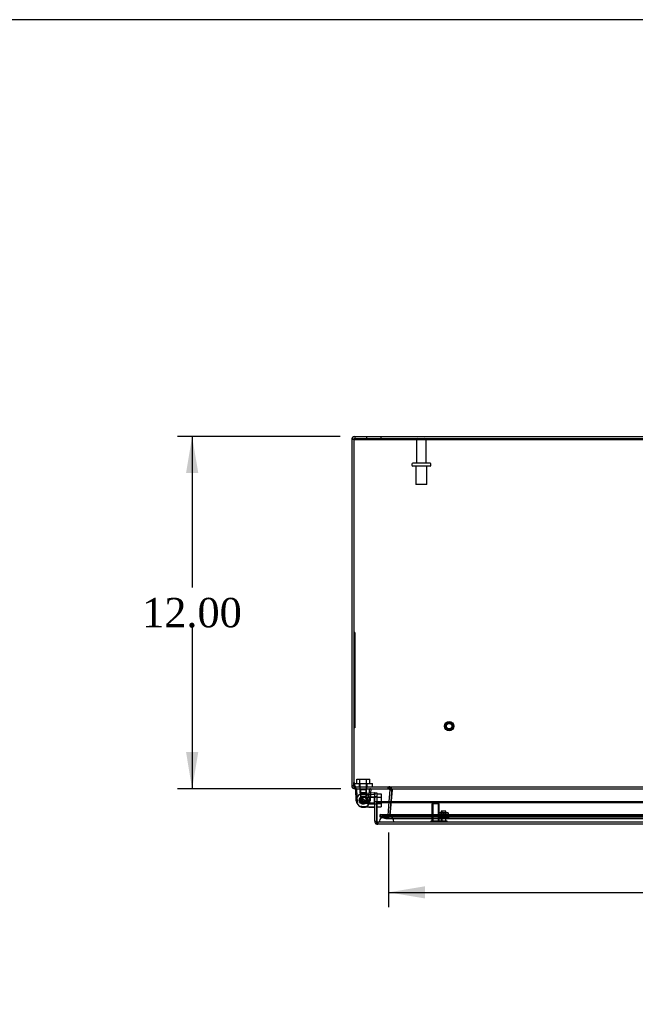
# Model space of a CAD drawing. Header units: inches. Extents: x 1 to 240, y -1 to 159.
# Tile 9 of 18: x 44 to 65, y 126 to 159. Entities that reach past the tile are written whole.
import ezdxf
from ezdxf.enums import TextEntityAlignment as Align
from ezdxf.lldxf.tags import DXFTag

# ---------------------------------------------------------------- set-up
doc = ezdxf.new("R2010")
doc.units = ezdxf.units.IN
doc.header["$MEASUREMENT"] = 0
for name, color, linetype in [('COM70220', 7, 'Continuous'), ('COM70700-5', 7, 'Continuous'), ('COM70702-9', 7, 'Continuous'), ('COM70703-4', 7, 'Continuous'), ('COM70705-9', 7, 'Continuous'), ('Default', 7, 'Continuous'), ('HNG86659-1', 7, 'Continuous'), ('HNG86659-2', 7, 'Continuous'), ('LAB86820', 7, 'Continuous'), ('NTS18118', 7, 'Continuous'), ('SCS86661', 7, 'Continuous'), ('STD26063', 7, 'Continuous'), ('STD26089', 7, 'Continuous'), ('STD26258', 7, 'Continuous'), ('WAM30017', 7, 'Continuous')]:
    doc.layers.add(name, color=color, linetype=linetype)
doc.styles.add('SEACAD_Times_New_Roman', font='times.ttf')
tags = doc.linetypes.add('HIDDEN2', pattern=[0.1875, 0.125, -0.0625]).pattern_tags.tags
tags[6:7] = [DXFTag(74, 4), DXFTag(75, 0), DXFTag(340, '0'), DXFTag(46, 0.0), DXFTag(50, 0.0), DXFTag(44, 0.0), DXFTag(45, 0.0)]
tags[4:5] = [DXFTag(74, 4), DXFTag(75, 0), DXFTag(340, '0'), DXFTag(46, 0.0), DXFTag(50, 0.0), DXFTag(44, 0.0), DXFTag(45, 0.0)]
doc.dimstyles.new('HAMMOND_(STH_-_240x160)', dxfattribs={"dimtxt": 1, "dimasz": 1.25, "dimexe": 0.5, "dimexo": 0.5, "dimgap": 0.25, "dimtad": 0, "dimtih": 1, "dimtoh": 1, "dimzin": 0, "dimdsep": 46, "dimtxsty": 'SEACAD_Times_New_Roman', "dimblk1": '_SE_FILLED', "dimblk2": '_SE_FILLED', "dimsah": 1, "dimcen": 0.5, "dimadec": 0, "dimazin": 0, "dimtfac": 0.8, "dimtofl": 0, "dimtmove": 0, "dimatfit": 3, "dimfxl": 1, "dimtolj": 1, "dimtzin": 0, "dimarcsym": 0})

# ---------------------------------------------------------------- blocks, each defined once
blk = doc.blocks.new('SE3')
at = {"layer": 'COM70220', "color": 7, "linetype": 'HIDDEN2'}
for p, q in [((56.381, 132.122), (56.131, 132.122)), ((83.5, 132.122), (56.381, 132.122)), ((56.131, 131.876), (55.882, 131.874)), ((55.882, 131.874), (55.882, 131.873)), ((56.381, 131.874), (55.882, 131.874)), ((56.381, 131.873), (55.882, 131.873)), ((56.38, 131.874), (56.131, 131.876)), ((56.381, 131.876), (56.131, 131.876)), ((56.38, 131.873), (56.38, 131.874)), ((83.5, 131.876), (56.381, 131.876)), ((83.5, 131.874), (56.381, 131.874)), ((83.5, 131.873), (56.381, 131.873))]:
    blk.add_line(p, q, dxfattribs=at)
blk.add_arc((56.131, 131.872), 0.25, 0, 180, dxfattribs=at)
at = {"layer": 'COM70700-5', "color": 7, "linetype": 'Continuous'}
for p, q in [((55.013, 144.902), (54.941, 144.902)), ((54.941, 144.902), (54.941, 133.118)), ((55.049, 145.01), (84.833, 145.01)), ((55.049, 145.01), (55.049, 144.938)), ((55.049, 144.938), (84.833, 144.938)), ((55.013, 133.118), (55.013, 133.224)), ((54.941, 133.118), (54.945, 133.088)), ((54.941, 133.118), (55.013, 133.118)), ((55.014, 133.108), (54.945, 133.088)), ((55.013, 133.118), (55.014, 133.108)), ((55.049, 133.08), (55.049, 133.01)), ((55.049, 133.01), (55.064, 133.01)), ((56.207, 133.01), (56.227, 133.004)), ((56.243, 132.971), (56.208, 132.573)), ((56.227, 133.004), (56.23, 133.009)), ((56.227, 133.004), (56.229, 133.003)), ((56.229, 133.003), (56.233, 133.009)), ((56.243, 132.977), (56.3, 132.982)), ((56.243, 132.977), (56.243, 132.971)), ((56.243, 132.971), (56.306, 132.965)), ((56.281, 132.573), (56.307, 132.878)), ((56.311, 132.915), (56.312, 132.929))]:
    blk.add_line(p, q, dxfattribs=at)
at = {"layer": 'COM70700-5', "color": 7, "linetype": 'HIDDEN2'}
for p, q in [((55.441, 145.01), (55.441, 144.938)), ((55.941, 144.938), (55.941, 145.01)), ((55.014, 133.108), (54.945, 133.088)), ((55.049, 133.082), (55.049, 133.08)), ((55.064, 133.082), (55.049, 133.082)), ((55.212, 133.082), (55.212, 133.01)), ((55.452, 133.01), (55.452, 133.082)), ((56.186, 133.01), (56.186, 133.082)), ((56.207, 133.01), (56.207, 133.082)), ((56.227, 133.004), (56.266, 133.065)), ((56.229, 133.003), (56.272, 133.061)), ((56.23, 133.009), (56.266, 133.065)), ((56.233, 133.009), (56.272, 133.061)), ((56.243, 132.977), (56.315, 132.983)), ((56.266, 133.065), (56.272, 133.061)), ((56.3, 132.982), (56.315, 132.983)), ((56.306, 132.965), (56.315, 132.965)), ((56.307, 132.878), (56.311, 132.915)), ((56.312, 132.929), (56.315, 132.965)), ((56.315, 132.983), (56.315, 132.965)), ((56.208, 132.573), (56.167, 132.102)), ((56.239, 132.096), (56.281, 132.573)), ((55.917, 132.125), (55.899, 132.055)), ((56.122, 132.07), (55.917, 132.125)), ((55.899, 132.055), (56.103, 132.001)), ((56.122, 132.07), (56.103, 132.001)), ((56.103, 132.001), (56.131, 131.997)), ((56.122, 132.07), (56.131, 132.069)), ((56.131, 132.069), (56.152, 132.075)), ((56.131, 132.069), (56.131, 131.997)), ((56.152, 132.075), (56.166, 132.096)), ((56.152, 132.075), (56.192, 132.016)), ((56.166, 132.096), (56.167, 132.102)), ((56.166, 132.096), (56.236, 132.079)), ((56.167, 132.102), (56.239, 132.096)), ((56.236, 132.079), (56.239, 132.096))]:
    blk.add_line(p, q, dxfattribs=at)
at = {"layer": 'COM70700-5', "color": 7, "linetype": 'Continuous'}
for centre, radius, start, end in [((55.049, 144.902), 0.108, 90, 180), ((55.049, 133.118), 0.108, 196.2388, 270), ((55.049, 133.118), 0.036, 196.2388, 270), ((56.207, 132.974), 0.036, 4.6178, 53.165)]:
    blk.add_arc(centre, radius, start, end, dxfattribs=at)
at = {"layer": 'COM70700-5', "color": 7, "linetype": 'HIDDEN2'}
for centre, radius, start, end in [((55.049, 144.902), 0.036, 90, 180), ((56.207, 132.973), 0.109, 57.3155, 89.9076), ((56.207, 132.974), 0.108, 4.6176, 53.1651), ((56.131, 132.105), 0.108, 269.9999, 304.2101), ((56.131, 132.105), 0.108, 304.2101, 346.2157)]:
    blk.add_arc(centre, radius, start, end, dxfattribs=at)
at = {"layer": 'COM70702-9', "color": 7, "linetype": 'Continuous'}
for p, q in [((55.013, 144.94), (55.013, 144.909)), ((55.013, 144.909), (84.869, 144.909)), ((55.013, 144.909), (55.013, 133.224)), ((55.013, 133.224), (55.051, 133.072)), ((55.064, 133.01), (84.817, 133.01)), ((56.31, 132.913), (56.282, 132.573)), ((56.306, 132.971), (56.306, 132.965))]:
    blk.add_line(p, q, dxfattribs=at)
at = {"layer": 'COM70702-9', "color": 7, "linetype": 'HIDDEN2'}
for p, q in [((55.013, 144.94), (84.869, 144.94)), ((55.013, 133.255), (55.051, 133.103)), ((55.051, 133.103), (55.051, 133.072)), ((55.064, 133.082), (84.817, 133.082)), ((55.064, 133.082), (55.064, 133.01)), ((55.075, 133.082), (55.075, 133.01)), ((56.184, 133.082), (56.184, 133.01)), ((56.31, 132.907), (56.245, 132.125)), ((56.304, 132.974), (56.304, 132.974)), ((56.31, 132.907), (56.31, 132.913)), ((56.312, 132.927), (56.312, 132.933)), ((56.282, 132.573), (56.245, 132.131)), ((55.913, 132.129), (83.969, 132.129)), ((56.125, 132.074), (55.913, 132.129)), ((55.913, 132.059), (55.913, 132.129)), ((56.245, 132.131), (56.219, 132.105)), ((56.245, 132.125), (56.219, 132.099)), ((56.245, 132.125), (56.245, 132.131)), ((55.913, 132.059), (83.969, 132.059)), ((56.125, 132.004), (55.913, 132.059)), ((56.125, 132.074), (56.125, 132.004)), ((56.139, 132.073), (83.742, 132.073)), ((56.139, 132.001), (83.742, 132.001)), ((56.219, 132.105), (56.219, 132.099))]:
    blk.add_line(p, q, dxfattribs=at)
at = {"layer": 'COM70702-9', "color": 7, "linetype": 'Continuous'}
for centre, start_param in [((56.184, 132.933), 2.985222), ((56.184, 132.927), 3.166269)]:
    blk.add_ellipse(centre, major_axis=(-0.128, 0), ratio=0.996195, start_param=start_param, end_param=3.445043, dxfattribs=at)
at = {"layer": 'COM70702-9', "color": 7, "linetype": 'HIDDEN2'}
blk.add_ellipse((56.184, 132.927), major_axis=(-0.128, 0), ratio=0.996195, start_param=2.985222, end_param=3.166269, dxfattribs=at)
for points, knots in [([(55.051, 133.103), (55.052, 133.1), (55.053, 133.097), (55.055, 133.092), (55.056, 133.09), (55.059, 133.086), (55.06, 133.084), (55.062, 133.083), (55.063, 133.082), (55.064, 133.082)], [0, 0, 0, 0, 0.25, 0.25, 0.5, 0.5, 0.75, 0.75, 1, 1, 1, 1]), ([(56.184, 133.082), (56.191, 133.082), (56.198, 133.082), (56.211, 133.082), (56.218, 133.082), (56.23, 133.081), (56.237, 133.08), (56.249, 133.077), (56.254, 133.074), (56.262, 133.069), (56.265, 133.067), (56.267, 133.065)], [0, 0, 0, 0, 0.125, 0.125, 0.25, 0.25, 0.375, 0.375, 0.5, 0.5, 0.5568296, 0.5568296, 0.5568296, 0.5568296]), ([(56.275, 133.056), (56.28, 133.05), (56.284, 133.042), (56.292, 133.024), (56.295, 133.013), (56.301, 132.99), (56.304, 132.977), (56.306, 132.965)], [0.625, 0.625, 0.625, 0.625, 0.75, 0.75, 0.875, 0.875, 1, 1, 1, 1]), ([(56.125, 132.074), (56.133, 132.072), (56.14, 132.072), (56.156, 132.074), (56.164, 132.076), (56.18, 132.082), (56.188, 132.086), (56.203, 132.095), (56.211, 132.1), (56.219, 132.105)], [0, 0, 0, 0, 0.25, 0.25, 0.5, 0.5, 0.75, 0.75, 1, 1, 1, 1]), ([(56.125, 132.004), (56.133, 132), (56.14, 131.999), (56.156, 132.005), (56.164, 132.011), (56.18, 132.029), (56.188, 132.041), (56.203, 132.068), (56.211, 132.084), (56.219, 132.099)], [0, 0, 0, 0, 0.25, 0.25, 0.5, 0.5, 0.75, 0.75, 1, 1, 1, 1])]:
    blk.add_open_spline(points, degree=3, knots=knots, dxfattribs=at)
at = {"layer": 'COM70702-9', "color": 7, "linetype": 'Continuous'}
for points, knots in [([(55.051, 133.072), (55.053, 133.054), (55.055, 133.038), (55.06, 133.016), (55.062, 133.01), (55.064, 133.01)], [0, 0, 0, 0, 0.5, 0.5, 1, 1, 1, 1]), ([(56.184, 133.01), (56.187, 133.01), (56.193, 133.01), (56.202, 133.01), (56.211, 133.01), (56.22, 133.01), (56.228, 133.01), (56.236, 133.009), (56.245, 133.009), (56.252, 133.008), (56.263, 133.006), (56.275, 133.002), (56.286, 132.996), (56.294, 132.989), (56.298, 132.984), (56.303, 132.977), (56.305, 132.973), (56.306, 132.971)], [0, 0, 0, 0, 0.063093, 0.126012, 0.188588, 0.250653, 0.312042, 0.372603, 0.432197, 0.490695, 0.547978, 0.671793, 0.788214, 0.843718, 0.897427, 0.949464, 1, 1, 1, 1])]:
    blk.add_open_spline(points, degree=3, knots=knots, dxfattribs=at)
at = {"layer": 'COM70703-4', "color": 7, "linetype": 'HIDDEN2'}
for p, q in [((55.013, 144.938), (55.049, 144.938)), ((55.015, 133.108), (55.015, 133.088)), ((56.315, 132.971), (56.239, 132.102)), ((56.266, 133.004), (56.266, 133.065)), ((56.272, 133.003), (56.272, 133.061)), ((56.313, 132.977), (56.313, 132.983)), ((56.313, 132.983), (56.314, 132.974)), ((56.314, 132.974), (56.314, 132.974)), ((55.917, 132.125), (83.964, 132.125)), ((55.917, 132.125), (55.917, 132.055)), ((56.122, 132.001), (55.917, 132.055)), ((55.917, 132.055), (83.964, 132.055)), ((56.122, 132.07), (56.122, 132.001)), ((56.185, 132.074), (56.131, 132.069)), ((56.131, 132.069), (56.131, 131.997)), ((56.131, 131.997), (83.75, 131.997)), ((56.137, 132.069), (83.75, 132.069)), ((56.192, 132.075), (56.185, 132.074)), ((56.185, 132.074), (56.185, 132.012)), ((56.192, 132.016), (56.185, 132.012)), ((56.235, 132.096), (56.192, 132.075)), ((56.192, 132.075), (56.192, 132.016)), ((56.235, 132.096), (56.235, 132.079)), ((56.239, 132.096), (56.235, 132.079)), ((56.239, 132.102), (56.239, 132.096))]:
    blk.add_line(p, q, dxfattribs=at)
at = {"layer": 'COM70703-4', "color": 7, "linetype": 'Continuous'}
for p in [(55.015, 133.108), (55.015, 133.088)]:
    blk.add_line(p, (55.013, 133.118), dxfattribs=at)
at = {"layer": 'COM70703-4', "color": 7, "linetype": 'HIDDEN2'}
blk.add_open_spline([(55.049, 133.01), (55.046, 133.01), (55.043, 133.012), (55.037, 133.019), (55.035, 133.025), (55.029, 133.039), (55.026, 133.047), (55.021, 133.066), (55.018, 133.077), (55.015, 133.088)], degree=3, knots=[0, 0, 0, 0, 0.25, 0.25, 0.5, 0.5, 0.75, 0.75, 1, 1, 1, 1], dxfattribs=at)
at = {"layer": 'COM70705-9', "color": 7, "linetype": 'Continuous'}
for p, q in [((55.725, 132.861), (55.725, 132.872)), ((55.725, 132.872), (55.797, 132.872)), ((55.725, 132.747), (55.725, 132.809)), ((55.797, 132.872), (55.797, 132.747)), ((55.725, 132.747), (55.725, 132.698)), ((55.725, 132.573), (55.725, 132.698)), ((55.725, 131.908), (55.725, 132.573)), ((55.725, 132.573), (55.797, 132.573)), ((55.797, 132.747), (55.797, 132.698)), ((55.797, 132.698), (55.797, 132.573)), ((55.797, 131.908), (55.797, 132.573)), ((55.797, 132.573), (84.083, 132.573)), ((55.797, 132.573), (55.797, 132.542)), ((55.797, 132.542), (55.797, 131.862)), ((55.797, 132.542), (84.083, 132.542)), ((55.725, 131.908), (55.797, 131.908)), ((55.797, 131.806), (55.797, 131.908)), ((55.797, 131.806), (55.797, 131.906)), ((55.797, 131.862), (55.797, 131.805)), ((55.797, 131.806), (55.797, 131.806)), ((84.047, 131.8), (55.833, 131.8))]:
    blk.add_line(p, q, dxfattribs=at)
at = {"layer": 'COM70705-9', "color": 7, "linetype": 'HIDDEN2'}
for p, q in [((55.797, 132.736), (55.725, 132.736)), ((55.725, 132.496), (55.797, 132.496)), ((84.047, 131.872), (55.833, 131.872)), ((55.833, 131.872), (55.833, 131.8))]:
    blk.add_line(p, q, dxfattribs=at)
at = {"layer": 'COM70705-9', "color": 7, "linetype": 'Continuous'}
for radius, start, end in [(0.108, 180, 250.5288), (0.036, 180, 182.6798), (0.108, 250.5509, 270)]:
    blk.add_arc((55.833, 131.908), radius, start, end, dxfattribs=at)
at = {"layer": 'COM70705-9', "color": 7, "linetype": 'HIDDEN2'}
blk.add_arc((55.833, 131.908), 0.036, 182.6798, 270, dxfattribs=at)
blk.add_ellipse((55.833, 131.908), major_axis=(-0.0396, 0), ratio=0.908294, start_param=0.436332, end_param=1.570796, dxfattribs=at)
at = {"layer": 'COM70705-9', "color": 7, "linetype": 'Continuous'}
blk.add_ellipse((55.833, 131.908), major_axis=(-0.119, 0), ratio=0.908294, start_param=1.263899, end_param=1.570796, dxfattribs=at)
at = {"layer": 'HNG86659-1', "color": 7, "linetype": 'Continuous'}
for p, q in [((55.096, 132.605), (55.076, 132.998)), ((55.116, 132.998), (55.115, 132.999)), ((55.255, 132.81), (55.272, 132.811)), ((55.272, 132.811), (55.712, 132.832)), ((55.713, 132.872), (55.32, 132.852)), ((55.548, 132.998), (55.548, 132.999)), ((55.587, 132.998), (55.58, 132.865)), ((55.712, 132.832), (55.714, 132.832)), ((55.725, 132.842), (55.725, 132.86)), ((55.725, 132.842), (55.725, 132.809)), ((55.255, 132.423), (55.272, 132.422)), ((55.272, 132.422), (55.712, 132.401)), ((55.713, 132.361), (55.32, 132.38)), ((55.712, 132.401), (55.714, 132.4))]:
    blk.add_line(p, q, dxfattribs=at)
at = {"layer": 'HNG86659-1', "color": 7, "linetype": 'HIDDEN2'}
for p, q in [((55.138, 132.54), (55.116, 132.999)), ((55.214, 133.01), (55.235, 132.989)), ((55.235, 132.989), (55.428, 132.989)), ((55.235, 132.989), (55.235, 132.756)), ((55.235, 132.989), (55.235, 132.756)), ((55.428, 132.989), (55.45, 133.01)), ((55.428, 132.756), (55.428, 132.989)), ((55.428, 132.989), (55.428, 132.756)), ((55.525, 132.54), (55.548, 132.999)), ((55.58, 132.865), (55.568, 132.605)), ((55.714, 132.832), (55.714, 132.833)), ((55.235, 132.756), (55.235, 132.687)), ((55.235, 132.756), (55.428, 132.756)), ((55.235, 132.687), (55.235, 132.597)), ((55.235, 132.597), (55.428, 132.597)), ((55.235, 132.597), (55.332, 132.541)), ((55.312, 132.713), (55.256, 132.616)), ((55.256, 132.616), (55.312, 132.52)), ((55.312, 132.713), (55.312, 132.52)), ((55.471, 132.713), (55.312, 132.713)), ((55.312, 132.52), (55.471, 132.52)), ((55.332, 132.541), (55.428, 132.597)), ((55.428, 132.688), (55.428, 132.756)), ((55.428, 132.597), (55.428, 132.688)), ((55.704, 132.713), (55.471, 132.713)), ((55.704, 132.713), (55.471, 132.713)), ((55.471, 132.713), (55.471, 132.52)), ((55.471, 132.52), (55.704, 132.52)), ((55.704, 132.52), (55.471, 132.52)), ((55.725, 132.734), (55.704, 132.713)), ((55.704, 132.713), (55.704, 132.52)), ((55.704, 132.52), (55.725, 132.498)), ((55.714, 132.4), (55.714, 132.4))]:
    blk.add_line(p, q, dxfattribs=at)
for radius in [0.132, 0.132, 0.12]:
    blk.add_circle((55.332, 132.616), radius, dxfattribs=at)
at = {"layer": 'HNG86659-1', "color": 7, "linetype": 'Continuous'}
for centre, radius, start, end in [((55.088, 132.998), 0.0118, 164.6409, 182.8176), ((55.088, 132.998), 0.0118, 90, 164.6377), ((55.081, 132.801), 0.201, 80.3404, 91.3274), ((55.332, 132.616), 0.236, 105.4689, 180), ((55.332, 132.616), 0.236, 92.8208, 105.4689), ((55.582, 132.8), 0.201, 88.6775, 99.6547), ((55.575, 132.998), 0.0118, 15.3623, 90), ((55.575, 132.998), 0.0118, 357.1824, 15.3591), ((55.714, 132.86), 0.0118, 71.3111, 92.8208), ((55.714, 132.86), 0.0118, 0, 71.3111), ((55.546, 132.85), 0.172, 357.9483, 7.0528), ((55.332, 132.616), 0.236, 173.041, 193.6365), ((55.332, 132.616), 0.236, 180, 254.5311), ((55.332, 132.616), 0.236, 149.2635, 151.2117), ((55.332, 132.616), 0.236, 254.5311, 267.1792), ((55.714, 132.373), 0.0118, 267.1792, 288.6889), ((55.546, 132.383), 0.172, 352.9472, 2.0517), ((55.714, 132.373), 0.0118, 288.6889, 0)]:
    blk.add_arc(centre, radius, start, end, dxfattribs=at)
at = {"layer": 'HNG86659-1', "color": 7, "linetype": 'HIDDEN2'}
for centre, radius, start, end in [((55.098, 132.831), 0.172, 87.9483, 97.0528), ((55.332, 132.616), 0.236, 100.2232, 121.5301), ((55.332, 132.616), 0.236, 59.2635, 98.9348), ((55.332, 132.616), 0.236, 59.2635, 92.8208), ((55.332, 132.616), 0.236, 300.7365, 59.2635), ((55.565, 132.831), 0.172, 82.9472, 92.0517), ((55.516, 132.867), 0.201, 350.3453, 1.3225), ((55.332, 132.616), 0.236, 144.6194, 149.2635), ((55.332, 132.616), 0.12, 90, 270), ((55.332, 132.616), 0.236, 242.3861, 300.7365), ((55.332, 132.616), 0.236, 267.1792, 300.7365), ((55.516, 132.366), 0.201, 358.6726, 9.6596)]:
    blk.add_arc(centre, radius, start, end, dxfattribs=at)
for points, knots in [([(55.104, 133.003), (55.104, 133.005), (55.105, 133.007), (55.105, 133.009), (55.106, 133.01), (55.106, 133.01)], [0, 0, 0, 0, 0.5, 0.5, 1, 1, 1, 1]), ([(55.116, 132.999), (55.114, 132.999), (55.112, 133), (55.108, 133.001), (55.106, 133.002), (55.104, 133.003)], [0, 0, 0, 0, 0.5, 0.5, 1, 1, 1, 1]), ([(55.548, 132.999), (55.55, 132.999), (55.552, 133), (55.555, 133.001), (55.557, 133.002), (55.559, 133.003)], [0, 0, 0, 0, 0.5, 0.5, 1, 1, 1, 1]), ([(55.559, 133.003), (55.559, 133.005), (55.559, 133.007), (55.558, 133.009), (55.558, 133.01), (55.557, 133.01)], [0, 0, 0, 0, 0.5, 0.5, 1, 1, 1, 1]), ([(55.104, 132.553), (55.106, 132.553), (55.109, 132.553), (55.114, 132.553), (55.118, 132.553), (55.123, 132.552), (55.125, 132.552), (55.129, 132.551), (55.131, 132.551), (55.134, 132.548), (55.135, 132.547), (55.137, 132.543), (55.138, 132.541), (55.138, 132.54)], [0, 0, 0, 0, 0.25, 0.25, 0.5, 0.5, 0.625, 0.625, 0.75, 0.75, 0.875, 0.875, 1, 1, 1, 1]), ([(55.559, 132.553), (55.557, 132.553), (55.555, 132.553), (55.549, 132.553), (55.546, 132.553), (55.54, 132.552), (55.538, 132.552), (55.535, 132.551), (55.533, 132.551), (55.53, 132.548), (55.528, 132.547), (55.526, 132.543), (55.526, 132.541), (55.525, 132.54)], [0, 0, 0, 0, 0.25, 0.25, 0.5, 0.5, 0.625, 0.625, 0.75, 0.75, 0.875, 0.875, 1, 1, 1, 1])]:
    blk.add_open_spline(points, degree=3, knots=knots, dxfattribs=at)
at = {"layer": 'HNG86659-1', "color": 7, "linetype": 'Continuous'}
for points, knots in [([(55.269, 132.844), (55.268, 132.842), (55.268, 132.839), (55.268, 132.834), (55.268, 132.83), (55.268, 132.825), (55.267, 132.823), (55.267, 132.819), (55.266, 132.817), (55.264, 132.814), (55.262, 132.813), (55.258, 132.811), (55.257, 132.81), (55.255, 132.81)], [0, 0, 0, 0, 0.25, 0.25, 0.5, 0.5, 0.625, 0.625, 0.75, 0.75, 0.875, 0.875, 1, 1, 1, 1]), ([(55.714, 132.832), (55.714, 132.834), (55.715, 132.836), (55.717, 132.84), (55.718, 132.842), (55.718, 132.844)], [0, 0, 0, 0, 0.5, 0.5, 1, 1, 1, 1]), ([(55.718, 132.844), (55.721, 132.844), (55.722, 132.843), (55.725, 132.843), (55.725, 132.842), (55.725, 132.842)], [0, 0, 0, 0, 0.5, 0.5, 1, 1, 1, 1]), ([(55.269, 132.389), (55.268, 132.391), (55.268, 132.393), (55.268, 132.399), (55.268, 132.402), (55.268, 132.408), (55.267, 132.41), (55.267, 132.413), (55.266, 132.415), (55.264, 132.418), (55.262, 132.42), (55.258, 132.422), (55.257, 132.422), (55.255, 132.423)], [0, 0, 0, 0, 0.25, 0.25, 0.5, 0.5, 0.625, 0.625, 0.75, 0.75, 0.875, 0.875, 1, 1, 1, 1]), ([(55.714, 132.4), (55.714, 132.398), (55.715, 132.396), (55.717, 132.393), (55.718, 132.391), (55.718, 132.389)], [0, 0, 0, 0, 0.5, 0.5, 1, 1, 1, 1]), ([(55.718, 132.389), (55.721, 132.389), (55.722, 132.389), (55.725, 132.39), (55.725, 132.39), (55.725, 132.391)], [0, 0, 0, 0, 0.5, 0.5, 1, 1, 1, 1])]:
    blk.add_open_spline(points, degree=3, knots=knots, dxfattribs=at)
at = {"layer": 'HNG86659-2', "color": 7, "linetype": 'HIDDEN2'}
for p, q in [((55.216, 132.641), (55.21, 132.634)), ((55.21, 132.598), (55.216, 132.592)), ((55.213, 132.649), (55.216, 132.641)), ((55.216, 132.592), (55.213, 132.584)), ((55.227, 132.551), (55.236, 132.547)), ((55.236, 132.686), (55.228, 132.682)), ((55.237, 132.695), (55.236, 132.686)), ((55.236, 132.547), (55.236, 132.538)), ((55.263, 132.514), (55.272, 132.514)), ((55.273, 132.719), (55.264, 132.719)), ((55.272, 132.514), (55.276, 132.506)), ((55.277, 132.727), (55.273, 132.719)), ((55.319, 132.734), (55.311, 132.738)), ((55.311, 132.495), (55.319, 132.499)), ((55.327, 132.739), (55.319, 132.734)), ((55.319, 132.499), (55.326, 132.493)), ((55.368, 132.729), (55.362, 132.735)), ((55.362, 132.497), (55.368, 132.504)), ((55.377, 132.731), (55.368, 132.729)), ((55.368, 132.504), (55.376, 132.502)), ((55.411, 132.704), (55.408, 132.713)), ((55.408, 132.52), (55.41, 132.528)), ((55.41, 132.528), (55.419, 132.53)), ((55.42, 132.702), (55.411, 132.704)), ((55.439, 132.568), (55.447, 132.573)), ((55.441, 132.559), (55.439, 132.568)), ((55.44, 132.664), (55.441, 132.673)), ((55.447, 132.659), (55.44, 132.664)), ((55.45, 132.616), (55.454, 132.624)), ((55.454, 132.608), (55.45, 132.616))]:
    blk.add_line(p, q, dxfattribs=at)
for radius in [0.118, 0.0492]:
    blk.add_circle((55.332, 132.616), radius, dxfattribs=at)
for start, end in [(171.5538, 188.4462), (147.536, 164.4283), (195.3038, 212.1962), (219.3217, 236.214), (123.5181, 140.4104), (243.3396, 260.2319), (99.5003, 116.3926), (267.3574, 284.2497), (75.4824, 92.3747), (291.3753, 308.2676), (51.4646, 68.3569), (315.3931, 332.2855), (27.4467, 44.339), (3.4288, 20.3212), (339.411, 356.3033)]:
    blk.add_arc((55.332, 132.616), 0.123, start, end, dxfattribs=at)
at = {"layer": 'LAB86820', "color": 7, "linetype": 'HIDDEN2'}
for p, q in [((55.043, 138.332), (55.013, 138.332)), ((55.048, 138.168), (55.042, 138.168)), ((55.043, 138.332), (55.043, 135.082)), ((55.048, 138.168), (55.043, 138.168)), ((55.048, 138.168), (55.043, 138.168)), ((55.048, 138.11), (55.048, 138.168)), ((55.042, 138.11), (55.048, 138.11)), ((55.042, 138.005), (55.043, 138.005)), ((55.048, 137.993), (55.042, 137.993)), ((55.048, 137.982), (55.042, 137.982)), ((55.042, 137.953), (55.048, 137.953)), ((55.042, 137.942), (55.048, 137.942)), ((55.048, 137.932), (55.042, 137.932)), ((55.048, 137.921), (55.042, 137.921)), ((55.048, 137.912), (55.042, 137.912)), ((55.048, 137.901), (55.042, 137.901)), ((55.042, 137.892), (55.048, 137.892)), ((55.042, 137.881), (55.048, 137.881)), ((55.042, 137.872), (55.048, 137.872)), ((55.042, 137.861), (55.048, 137.861)), ((55.048, 138.157), (55.043, 138.157)), ((55.048, 138.121), (55.043, 138.121)), ((55.048, 138.107), (55.043, 138.107)), ((55.048, 138.103), (55.043, 138.103)), ((55.048, 138.083), (55.043, 138.083)), ((55.048, 138.073), (55.043, 138.073)), ((55.048, 138.056), (55.043, 138.056)), ((55.048, 138.047), (55.043, 138.047)), ((55.048, 138.046), (55.043, 138.046)), ((55.048, 138.016), (55.043, 138.016)), ((55.048, 138.005), (55.043, 138.005)), ((55.048, 137.99), (55.043, 137.99)), ((55.048, 137.98), (55.043, 137.98)), ((55.048, 137.94), (55.043, 137.94)), ((55.048, 137.93), (55.043, 137.93)), ((55.048, 137.919), (55.043, 137.919)), ((55.048, 137.909), (55.043, 137.909)), ((55.048, 137.899), (55.043, 137.899)), ((55.048, 137.859), (55.043, 137.859)), ((55.048, 137.858), (55.043, 137.858)), ((55.048, 137.856), (55.043, 137.856)), ((55.048, 138.083), (55.048, 138.107)), ((55.048, 138.103), (55.048, 138.084)), ((55.048, 138.073), (55.048, 138.083)), ((55.048, 138.046), (55.048, 138.056)), ((55.048, 138.016), (55.048, 138.046)), ((55.048, 138.005), (55.048, 138.016)), ((55.048, 138.005), (55.048, 138.005)), ((55.048, 137.993), (55.048, 137.953)), ((55.048, 137.942), (55.048, 137.99)), ((55.048, 137.932), (55.048, 137.892)), ((55.048, 137.92), (55.048, 137.93)), ((55.048, 137.912), (55.048, 137.872)), ((55.048, 137.861), (55.048, 137.909)), ((55.048, 137.827), (55.048, 137.856)), ((55.048, 137.806), (55.048, 137.847)), ((55.042, 137.816), (55.043, 137.816)), ((55.048, 137.804), (55.042, 137.804)), ((55.048, 137.793), (55.042, 137.793)), ((55.048, 137.784), (55.042, 137.784)), ((55.048, 137.773), (55.042, 137.773)), ((55.042, 137.756), (55.048, 137.756)), ((55.042, 137.745), (55.048, 137.745)), ((55.042, 137.736), (55.048, 137.736)), ((55.048, 137.736), (55.042, 137.736)), ((55.042, 137.725), (55.048, 137.725)), ((55.048, 137.725), (55.042, 137.725)), ((55.042, 137.69), (55.048, 137.69)), ((55.048, 137.654), (55.042, 137.654)), ((55.048, 137.641), (55.042, 137.641)), ((55.042, 137.621), (55.048, 137.621)), ((55.042, 137.61), (55.048, 137.61)), ((55.042, 137.608), (55.048, 137.608)), ((55.042, 137.597), (55.048, 137.597)), ((55.042, 137.547), (55.048, 137.547)), ((55.042, 137.536), (55.048, 137.536)), ((55.042, 137.534), (55.048, 137.534)), ((55.042, 137.522), (55.048, 137.522)), ((55.048, 137.512), (55.042, 137.512)), ((55.048, 137.806), (55.043, 137.806)), ((55.048, 137.796), (55.043, 137.796)), ((55.048, 137.712), (55.043, 137.712)), ((55.048, 137.702), (55.043, 137.702)), ((55.048, 137.693), (55.043, 137.693)), ((55.048, 137.691), (55.043, 137.691)), ((55.048, 137.691), (55.043, 137.691)), ((55.048, 137.68), (55.043, 137.68)), ((55.048, 137.67), (55.043, 137.67)), ((55.048, 137.668), (55.043, 137.668)), ((55.048, 137.662), (55.043, 137.662)), ((55.048, 137.655), (55.043, 137.655)), ((55.048, 137.641), (55.043, 137.641)), ((55.048, 137.609), (55.043, 137.609)), ((55.048, 137.599), (55.043, 137.599)), ((55.048, 137.597), (55.043, 137.597)), ((55.048, 137.591), (55.043, 137.591)), ((55.048, 137.59), (55.043, 137.59)), ((55.048, 137.58), (55.043, 137.58)), ((55.048, 137.523), (55.043, 137.523)), ((55.048, 137.513), (55.043, 137.513)), ((55.048, 137.512), (55.043, 137.512)), ((55.048, 137.512), (55.043, 137.512)), ((55.048, 137.501), (55.043, 137.501)), ((55.048, 137.496), (55.043, 137.496)), ((55.048, 137.816), (55.048, 137.816)), ((55.048, 137.796), (55.048, 137.806)), ((55.048, 137.745), (55.048, 137.793)), ((55.048, 137.725), (55.048, 137.784)), ((55.048, 137.736), (55.048, 137.718)), ((55.048, 137.702), (55.048, 137.712)), ((55.048, 137.68), (55.048, 137.691)), ((55.048, 137.67), (55.048, 137.68)), ((55.048, 137.662), (55.048, 137.67)), ((55.048, 137.599), (55.048, 137.655)), ((55.048, 137.612), (55.048, 137.654)), ((55.048, 137.641), (55.048, 137.597)), ((55.048, 137.591), (55.048, 137.597)), ((55.048, 137.59), (55.048, 137.536)), ((55.048, 137.547), (55.048, 137.565)), ((55.048, 137.532), (55.048, 137.522)), ((55.048, 137.513), (55.048, 137.523)), ((55.048, 137.503), (55.048, 137.512)), ((55.048, 137.485), (55.048, 137.496)), ((55.048, 137.473), (55.042, 137.473)), ((55.048, 137.462), (55.042, 137.462)), ((55.042, 137.454), (55.048, 137.454)), ((55.042, 137.427), (55.048, 137.427)), ((55.048, 137.408), (55.042, 137.408)), ((55.048, 137.405), (55.042, 137.405)), ((55.048, 137.394), (55.042, 137.394)), ((55.042, 137.374), (55.048, 137.374)), ((55.042, 137.363), (55.048, 137.363)), ((55.042, 137.359), (55.048, 137.359)), ((55.048, 137.323), (55.042, 137.323)), ((55.042, 137.291), (55.048, 137.291)), ((55.042, 137.279), (55.048, 137.279)), ((55.048, 137.253), (55.042, 137.253)), ((55.048, 137.242), (55.042, 137.242)), ((55.042, 137.205), (55.048, 137.205)), ((55.042, 137.194), (55.048, 137.194)), ((55.042, 137.178), (55.048, 137.178)), ((55.048, 137.485), (55.043, 137.485)), ((55.048, 137.427), (55.043, 137.427)), ((55.048, 137.418), (55.043, 137.418)), ((55.048, 137.418), (55.043, 137.418)), ((55.048, 137.408), (55.043, 137.408)), ((55.048, 137.36), (55.043, 137.36)), ((55.048, 137.35), (55.043, 137.35)), ((55.048, 137.337), (55.043, 137.337)), ((55.048, 137.323), (55.043, 137.323)), ((55.048, 137.292), (55.043, 137.292)), ((55.048, 137.281), (55.043, 137.281)), ((55.048, 137.275), (55.043, 137.275)), ((55.048, 137.266), (55.043, 137.266)), ((55.048, 137.236), (55.043, 137.236)), ((55.048, 137.236), (55.043, 137.236)), ((55.048, 137.225), (55.043, 137.225)), ((55.048, 137.19), (55.043, 137.19)), ((55.048, 137.171), (55.043, 137.171)), ((55.048, 137.454), (55.048, 137.48)), ((55.048, 137.427), (55.048, 137.473)), ((55.048, 137.418), (55.048, 137.427)), ((55.048, 137.408), (55.048, 137.418)), ((55.048, 137.36), (55.048, 137.405)), ((55.048, 137.35), (55.048, 137.36)), ((55.048, 137.281), (55.048, 137.337)), ((55.048, 137.323), (55.048, 137.279)), ((55.048, 137.266), (55.048, 137.275)), ((55.048, 137.243), (55.048, 137.253)), ((55.048, 137.178), (55.048, 137.236)), ((55.048, 137.171), (55.048, 137.182)), ((55.048, 137.123), (55.048, 137.165)), ((55.048, 137.111), (55.042, 137.111)), ((55.048, 137.101), (55.042, 137.101)), ((55.048, 137.09), (55.042, 137.09)), ((55.042, 137.078), (55.048, 137.078)), ((55.042, 137.067), (55.048, 137.067)), ((55.042, 137.053), (55.048, 137.053)), ((55.042, 137.042), (55.048, 137.042)), ((55.042, 137.017), (55.048, 137.017)), ((55.042, 137.006), (55.048, 137.006)), ((55.048, 136.942), (55.042, 136.942)), ((55.048, 136.931), (55.042, 136.931)), ((55.048, 136.922), (55.042, 136.922)), ((55.042, 136.897), (55.048, 136.897)), ((55.048, 136.875), (55.042, 136.875)), ((55.048, 136.864), (55.042, 136.864)), ((55.048, 136.858), (55.042, 136.858)), ((55.048, 136.847), (55.042, 136.847)), ((55.042, 136.829), (55.048, 136.829)), ((55.042, 136.818), (55.048, 136.818)), ((55.048, 137.123), (55.043, 137.123)), ((55.048, 137.114), (55.043, 137.114)), ((55.048, 137.111), (55.043, 137.111)), ((55.048, 137.035), (55.043, 137.035)), ((55.048, 137.034), (55.043, 137.034)), ((55.048, 137.02), (55.043, 137.02)), ((55.048, 136.993), (55.043, 136.993)), ((55.048, 136.982), (55.043, 136.982)), ((55.048, 136.98), (55.043, 136.98)), ((55.048, 136.972), (55.043, 136.972)), ((55.048, 136.967), (55.043, 136.967)), ((55.048, 136.966), (55.043, 136.966)), ((55.048, 136.955), (55.043, 136.955)), ((55.048, 136.881), (55.043, 136.881)), ((55.048, 136.871), (55.043, 136.871)), ((55.048, 136.856), (55.043, 136.856)), ((55.048, 136.845), (55.043, 136.845)), ((55.048, 137.114), (55.048, 137.123)), ((55.048, 137.068), (55.048, 137.111)), ((55.048, 137.042), (55.048, 137.101)), ((55.048, 137.06), (55.048, 137.041)), ((55.048, 137.034), (55.048, 137.035)), ((55.048, 136.972), (55.048, 137.034)), ((55.048, 137.017), (55.048, 137.034)), ((55.048, 136.967), (55.048, 136.971)), ((55.048, 136.955), (55.048, 136.966)), ((55.048, 136.897), (55.048, 136.942)), ((55.048, 136.881), (55.048, 136.922)), ((55.048, 136.871), (55.048, 136.881)), ((55.048, 136.829), (55.048, 136.875)), ((55.048, 136.858), (55.048, 136.818)), ((55.048, 136.808), (55.048, 136.856)), ((55.042, 136.808), (55.048, 136.808)), ((55.048, 136.793), (55.042, 136.793)), ((55.048, 136.783), (55.042, 136.783)), ((55.042, 136.76), (55.048, 136.76)), ((55.042, 136.75), (55.048, 136.75)), ((55.042, 136.749), (55.048, 136.749)), ((55.042, 136.739), (55.048, 136.739)), ((55.048, 136.703), (55.042, 136.703)), ((55.048, 136.692), (55.042, 136.692)), ((55.042, 136.657), (55.048, 136.657)), ((55.048, 136.633), (55.042, 136.633)), ((55.048, 136.622), (55.042, 136.622)), ((55.042, 136.579), (55.048, 136.579)), ((55.042, 136.568), (55.048, 136.568)), ((55.042, 136.56), (55.043, 136.56)), ((55.048, 136.548), (55.042, 136.548)), ((55.048, 136.537), (55.042, 136.537)), ((55.042, 136.5), (55.048, 136.5)), ((55.042, 136.489), (55.048, 136.489)), ((55.048, 136.807), (55.043, 136.807)), ((55.048, 136.806), (55.043, 136.806)), ((55.048, 136.797), (55.043, 136.797)), ((55.048, 136.783), (55.043, 136.783)), ((55.048, 136.751), (55.043, 136.751)), ((55.048, 136.741), (55.043, 136.741)), ((55.048, 136.739), (55.043, 136.739)), ((55.048, 136.736), (55.043, 136.736)), ((55.048, 136.729), (55.043, 136.729)), ((55.048, 136.727), (55.043, 136.727)), ((55.048, 136.726), (55.043, 136.726)), ((55.048, 136.715), (55.043, 136.715)), ((55.048, 136.713), (55.043, 136.713)), ((55.048, 136.657), (55.043, 136.657)), ((55.048, 136.648), (55.043, 136.648)), ((55.048, 136.638), (55.043, 136.638)), ((55.048, 136.631), (55.043, 136.631)), ((55.048, 136.62), (55.043, 136.62)), ((55.048, 136.564), (55.043, 136.564)), ((55.048, 136.56), (55.043, 136.56)), ((55.048, 136.527), (55.043, 136.527)), ((55.048, 136.523), (55.043, 136.523)), ((55.048, 136.502), (55.043, 136.502)), ((55.048, 136.493), (55.043, 136.493)), ((55.048, 136.741), (55.048, 136.797)), ((55.048, 136.783), (55.048, 136.739)), ((55.048, 136.727), (55.048, 136.739)), ((55.048, 136.715), (55.048, 136.726)), ((55.048, 136.702), (55.048, 136.713)), ((55.048, 136.657), (55.048, 136.703)), ((55.048, 136.648), (55.048, 136.657)), ((55.048, 136.638), (55.048, 136.641)), ((55.048, 136.641), (55.048, 136.639)), ((55.048, 136.568), (55.048, 136.631)), ((55.048, 136.571), (55.048, 136.601)), ((55.048, 136.56), (55.048, 136.564)), ((55.048, 136.56), (55.048, 136.56)), ((55.048, 136.538), (55.048, 136.548)), ((55.048, 136.502), (55.048, 136.527)), ((55.048, 136.523), (55.048, 136.503)), ((55.048, 136.493), (55.048, 136.502)), ((55.048, 136.48), (55.042, 136.48)), ((55.048, 136.48), (55.042, 136.48)), ((55.048, 136.469), (55.042, 136.469)), ((55.048, 136.469), (55.042, 136.469)), ((55.042, 136.434), (55.048, 136.434)), ((55.042, 136.432), (55.048, 136.432)), ((55.042, 136.421), (55.048, 136.421)), ((55.048, 136.379), (55.042, 136.379)), ((55.048, 136.331), (55.042, 136.331)), ((55.042, 136.321), (55.048, 136.321)), ((55.048, 136.311), (55.042, 136.311)), ((55.042, 136.297), (55.048, 136.297)), ((55.042, 136.286), (55.048, 136.286)), ((55.048, 136.277), (55.042, 136.277)), ((55.042, 136.253), (55.048, 136.253)), ((55.042, 136.219), (55.048, 136.219)), ((55.048, 136.421), (55.043, 136.421)), ((55.048, 136.42), (55.043, 136.42)), ((55.048, 136.405), (55.043, 136.405)), ((55.048, 136.394), (55.043, 136.394)), ((55.048, 136.385), (55.043, 136.385)), ((55.048, 136.378), (55.043, 136.378)), ((55.048, 136.378), (55.043, 136.378)), ((55.048, 136.367), (55.043, 136.367)), ((55.048, 136.341), (55.043, 136.341)), ((55.048, 136.332), (55.043, 136.332)), ((55.048, 136.331), (55.043, 136.331)), ((55.048, 136.277), (55.043, 136.277)), ((55.048, 136.277), (55.043, 136.277)), ((55.048, 136.266), (55.043, 136.266)), ((55.048, 136.231), (55.043, 136.231)), ((55.048, 136.216), (55.043, 136.216)), ((55.048, 136.207), (55.043, 136.207)), ((55.048, 136.206), (55.043, 136.206)), ((55.048, 136.196), (55.043, 136.196)), ((55.048, 136.196), (55.043, 136.196)), ((55.048, 136.192), (55.043, 136.192)), ((55.048, 136.19), (55.043, 136.19)), ((55.048, 136.175), (55.043, 136.175)), ((55.048, 136.164), (55.043, 136.164)), ((55.048, 136.164), (55.043, 136.164)), ((55.048, 136.156), (55.043, 136.156)), ((55.048, 136.156), (55.043, 136.156)), ((55.048, 136.155), (55.043, 136.155)), ((55.048, 136.152), (55.043, 136.152)), ((55.048, 136.421), (55.048, 136.48)), ((55.048, 136.394), (55.048, 136.421)), ((55.048, 136.385), (55.048, 136.394)), ((55.048, 136.346), (55.048, 136.379)), ((55.048, 136.331), (55.048, 136.341)), ((55.048, 136.331), (55.048, 136.286)), ((55.048, 136.321), (55.048, 136.322)), ((55.048, 136.277), (55.048, 136.311)), ((55.048, 136.219), (55.048, 136.277)), ((55.048, 136.253), (55.048, 136.258)), ((55.048, 136.206), (55.048, 136.207)), ((55.048, 136.196), (55.048, 136.206)), ((55.048, 136.164), (55.048, 136.192)), ((55.048, 136.155), (55.048, 136.164)), ((55.048, 136.109), (55.042, 136.109)), ((55.042, 136.051), (55.048, 136.051)), ((55.048, 136.048), (55.042, 136.048)), ((55.042, 136.001), (55.048, 136.001)), ((55.042, 135.99), (55.048, 135.99)), ((55.042, 135.99), (55.048, 135.99)), ((55.042, 135.915), (55.048, 135.915)), ((55.042, 135.903), (55.048, 135.903)), ((55.048, 135.879), (55.042, 135.879)), ((55.048, 135.868), (55.042, 135.868)), ((55.042, 135.832), (55.048, 135.832)), ((55.042, 135.821), (55.048, 135.821)), ((55.048, 136.146), (55.043, 136.146)), ((55.048, 136.135), (55.043, 136.135)), ((55.048, 136.131), (55.043, 136.131)), ((55.048, 136.126), (55.043, 136.126)), ((55.048, 136.124), (55.043, 136.124)), ((55.048, 136.114), (55.043, 136.114)), ((55.048, 136.109), (55.043, 136.109)), ((55.048, 136.108), (55.043, 136.108)), ((55.048, 136.103), (55.043, 136.103)), ((55.048, 136.097), (55.043, 136.097)), ((55.048, 136.095), (55.043, 136.095)), ((55.048, 136.095), (55.043, 136.095)), ((55.048, 136.091), (55.043, 136.091)), ((55.048, 136.07), (55.043, 136.07)), ((55.048, 136.062), (55.043, 136.062)), ((55.048, 136.061), (55.043, 136.061)), ((55.048, 136.048), (55.043, 136.048)), ((55.048, 136.047), (55.043, 136.047)), ((55.048, 136.036), (55.043, 136.036)), ((55.048, 136.001), (55.043, 136.001)), ((55.048, 135.98), (55.043, 135.98)), ((55.048, 135.979), (55.043, 135.979)), ((55.048, 135.968), (55.043, 135.968)), ((55.048, 135.902), (55.043, 135.902)), ((55.048, 135.892), (55.043, 135.892)), ((55.048, 135.814), (55.043, 135.814)), ((55.048, 136.135), (55.048, 136.146)), ((55.048, 136.126), (55.048, 136.131)), ((55.048, 136.124), (55.048, 136.126)), ((55.048, 136.114), (55.048, 136.124)), ((55.048, 136.103), (55.048, 136.114)), ((55.048, 136.095), (55.048, 136.103)), ((55.048, 136.07), (55.048, 136.095)), ((55.048, 136.091), (55.048, 136.071)), ((55.048, 136.061), (55.048, 136.07)), ((55.048, 136.051), (55.048, 136.053)), ((55.048, 135.99), (55.048, 136.048)), ((55.048, 135.979), (55.048, 135.903)), ((55.048, 135.902), (55.048, 135.943)), ((55.048, 135.892), (55.048, 135.902)), ((55.048, 135.821), (55.048, 135.879)), ((55.048, 135.814), (55.048, 135.855)), ((55.048, 135.804), (55.048, 135.814)), ((55.048, 135.778), (55.042, 135.778)), ((55.048, 135.777), (55.042, 135.777)), ((55.042, 135.744), (55.048, 135.744)), ((55.048, 135.737), (55.042, 135.737)), ((55.042, 135.733), (55.048, 135.733)), ((55.042, 135.704), (55.048, 135.704)), ((55.048, 135.697), (55.042, 135.697)), ((55.042, 135.692), (55.048, 135.692)), ((55.048, 135.686), (55.042, 135.686)), ((55.042, 135.657), (55.048, 135.657)), ((55.042, 135.646), (55.048, 135.646)), ((55.048, 135.636), (55.042, 135.636)), ((55.042, 135.588), (55.043, 135.588)), ((55.042, 135.578), (55.048, 135.578)), ((55.048, 135.567), (55.042, 135.567)), ((55.048, 135.562), (55.042, 135.562)), ((55.048, 135.561), (55.042, 135.561)), ((55.048, 135.555), (55.042, 135.555)), ((55.042, 135.527), (55.048, 135.527)), ((55.042, 135.516), (55.048, 135.516)), ((55.048, 135.808), (55.043, 135.808)), ((55.048, 135.804), (55.043, 135.804)), ((55.048, 135.798), (55.043, 135.798)), ((55.048, 135.788), (55.043, 135.788)), ((55.048, 135.788), (55.043, 135.788)), ((55.048, 135.787), (55.043, 135.787)), ((55.048, 135.778), (55.043, 135.778)), ((55.048, 135.72), (55.043, 135.72)), ((55.048, 135.71), (55.043, 135.71)), ((55.048, 135.705), (55.043, 135.705)), ((55.048, 135.694), (55.043, 135.694)), ((55.048, 135.684), (55.043, 135.684)), ((55.048, 135.644), (55.043, 135.644)), ((55.048, 135.639), (55.043, 135.639)), ((55.048, 135.636), (55.043, 135.636)), ((55.048, 135.635), (55.043, 135.635)), ((55.048, 135.624), (55.043, 135.624)), ((55.048, 135.589), (55.043, 135.589)), ((55.048, 135.572), (55.043, 135.572)), ((55.048, 135.506), (55.043, 135.506)), ((55.048, 135.495), (55.043, 135.495)), ((55.048, 135.494), (55.043, 135.494)), ((55.048, 135.49), (55.043, 135.49)), ((55.048, 135.488), (55.043, 135.488)), ((55.048, 135.798), (55.048, 135.804)), ((55.048, 135.778), (55.048, 135.788)), ((55.048, 135.788), (55.048, 135.788)), ((55.048, 135.733), (55.048, 135.778)), ((55.048, 135.776), (55.048, 135.778)), ((55.048, 135.737), (55.048, 135.726)), ((55.048, 135.71), (55.048, 135.72)), ((55.048, 135.704), (55.048, 135.692)), ((55.048, 135.694), (55.048, 135.704)), ((55.048, 135.697), (55.048, 135.657)), ((55.048, 135.646), (55.048, 135.694)), ((55.048, 135.578), (55.048, 135.636)), ((55.048, 135.588), (55.048, 135.588)), ((55.048, 135.562), (55.048, 135.572)), ((55.048, 135.495), (55.048, 135.567)), ((55.048, 135.462), (55.048, 135.49)), ((55.048, 135.38), (55.042, 135.38)), ((55.048, 135.369), (55.042, 135.369)), ((55.042, 135.332), (55.048, 135.332)), ((55.042, 135.321), (55.048, 135.321)), ((55.042, 135.247), (55.048, 135.247)), ((55.042, 135.235), (55.048, 135.235)), ((55.048, 135.473), (55.043, 135.473)), ((55.048, 135.462), (55.043, 135.462)), ((55.048, 135.453), (55.043, 135.453)), ((55.048, 135.402), (55.043, 135.402)), ((55.048, 135.392), (55.043, 135.392)), ((55.048, 135.312), (55.043, 135.312)), ((55.048, 135.31), (55.043, 135.31)), ((55.048, 135.299), (55.043, 135.299)), ((55.048, 135.453), (55.048, 135.462)), ((55.048, 135.402), (55.048, 135.443)), ((55.048, 135.392), (55.048, 135.402)), ((55.048, 135.321), (55.048, 135.38)), ((55.048, 135.31), (55.048, 135.235)), ((55.043, 135.082), (55.013, 135.082))]:
    blk.add_line(p, q, dxfattribs=at)
at = {"layer": 'NTS18118', "color": 7, "linetype": 'HIDDEN2'}
for p, q in [((57.992, 132.193), (57.912, 132.193)), ((57.912, 132.193), (57.912, 132.186)), ((57.912, 132.186), (57.992, 132.193)), ((57.912, 132.186), (57.912, 132.028)), ((57.989, 131.997), (57.989, 132.193)), ((58.151, 132.193), (57.992, 132.193)), ((57.992, 132.193), (58.071, 132.186)), ((58.006, 132.193), (58.006, 131.997)), ((58.071, 132.186), (58.151, 132.193)), ((58.071, 132.186), (58.071, 132.028)), ((58.136, 131.997), (58.136, 132.193)), ((58.231, 132.193), (58.151, 132.193)), ((58.151, 132.193), (58.231, 132.186)), ((58.153, 131.997), (58.153, 132.193)), ((58.231, 132.186), (58.231, 132.193)), ((58.231, 132.186), (58.231, 132.028)), ((57.912, 132.028), (57.887, 132.028)), ((57.887, 132.028), (57.887, 131.997)), ((57.887, 131.997), (58.255, 131.997)), ((57.912, 132.028), (58.071, 132.028)), ((58.071, 132.028), (58.231, 132.028)), ((58.231, 132.028), (58.255, 132.028)), ((58.255, 131.997), (58.255, 132.028))]:
    blk.add_line(p, q, dxfattribs=at)
at = {"layer": 'SCS86661', "color": 7, "linetype": 'HIDDEN2'}
for p, q in [((55.11, 133.337), (55.221, 133.337)), ((55.11, 133.187), (55.11, 133.337)), ((55.219, 133.187), (55.219, 132.872)), ((55.221, 133.337), (55.442, 133.337)), ((55.221, 133.187), (55.221, 133.337)), ((55.442, 133.337), (55.553, 133.337)), ((55.442, 133.187), (55.442, 133.337)), ((55.445, 132.872), (55.445, 133.187)), ((55.553, 133.187), (55.553, 133.337)), ((55.445, 132.872), (55.219, 132.872)), ((55.482, 132.503), (55.482, 132.729)), ((55.797, 132.729), (55.482, 132.729)), ((55.482, 132.503), (55.797, 132.503)), ((55.797, 132.506), (55.947, 132.506)), ((55.947, 132.573), (55.947, 132.506)), ((55.947, 132.506), (55.947, 132.395)), ((55.797, 132.395), (55.947, 132.395))]:
    blk.add_line(p, q, dxfattribs=at)
at = {"layer": 'SCS86661', "color": 7, "linetype": 'Continuous'}
for p, q in [((55.797, 132.838), (55.947, 132.838)), ((55.947, 132.838), (55.947, 132.727)), ((55.797, 132.727), (55.947, 132.727)), ((55.797, 132.506), (55.797, 132.506)), ((55.947, 132.727), (55.947, 132.573)), ((55.797, 132.395), (55.797, 132.395))]:
    blk.add_line(p, q, dxfattribs=at)
at = {"layer": 'STD26063', "color": 7, "linetype": 'HIDDEN2'}
for p, q in [((58.153, 132.247), (57.989, 132.247)), ((57.989, 132.247), (57.989, 131.903)), ((58.008, 132.247), (58.008, 131.903)), ((58.134, 132.247), (58.134, 131.903)), ((58.153, 131.903), (58.153, 132.247)), ((58.196, 131.903), (57.946, 131.903)), ((57.946, 131.903), (57.946, 131.872)), ((58.196, 131.872), (58.196, 131.903))]:
    blk.add_line(p, q, dxfattribs=at)
at = {"layer": 'STD26089', "color": 7, "linetype": 'HIDDEN2'}
for p, q in [((57.15, 144.878), (57.15, 144.101)), ((57.482, 144.101), (57.482, 144.878)), ((56.991, 144.071), (56.991, 144.031)), ((57.611, 144.101), (57.021, 144.101)), ((57.611, 144.001), (57.021, 144.001)), ((57.128, 144.001), (57.128, 143.376)), ((57.503, 143.376), (57.503, 144.001)), ((57.641, 144.031), (57.641, 144.071)), ((57.503, 143.376), (57.128, 143.376))]:
    blk.add_line(p, q, dxfattribs=at)
for centre, radius, start, end in [((57.21, 144.878), 0.06, 90, 180), ((57.422, 144.878), 0.06, 0, 90), ((57.021, 144.071), 0.03, 90, 180), ((57.021, 144.031), 0.03, 180, 270), ((57.611, 144.071), 0.03, 0, 90), ((57.611, 144.031), 0.03, 270, 0)]:
    blk.add_arc(centre, radius, start, end, dxfattribs=at)
at = {"layer": 'STD26258', "color": 7, "linetype": 'HIDDEN2'}
for p, q in [((57.922, 132.497), (57.672, 132.497)), ((57.672, 132.497), (57.672, 131.903)), ((57.703, 132.497), (57.703, 131.903)), ((57.892, 132.497), (57.892, 131.903)), ((57.922, 131.903), (57.922, 132.497)), ((57.946, 131.903), (57.641, 131.903)), ((57.641, 131.903), (57.641, 131.872)), ((57.954, 131.872), (57.954, 131.903))]:
    blk.add_line(p, q, dxfattribs=at)
for radius in [0.156, 0.125, 0.0944]:
    blk.add_circle((58.263, 135.142), radius, dxfattribs=at)
at = {"layer": 'WAM30017', "color": 7, "linetype": 'Continuous'}
for p, q in [((55.019, 133.187), (55.022, 133.187)), ((55.019, 133.187), (55.019, 133.101)), ((55.045, 133.082), (55.049, 133.082))]:
    blk.add_line(p, q, dxfattribs=at)
at = {"layer": 'WAM30017', "color": 7, "linetype": 'HIDDEN2'}
for p, q in [((55.022, 133.187), (55.644, 133.187)), ((55.194, 133.187), (55.194, 133.082)), ((55.469, 133.082), (55.469, 133.187)), ((55.644, 133.082), (55.644, 133.187)), ((55.019, 133.101), (55.019, 133.082)), ((55.019, 133.082), (55.045, 133.082))]:
    blk.add_line(p, q, dxfattribs=at)
blk = doc.blocks.new('DMBLK660')
at = {"layer": 'Default', "linetype": 'Continuous', "transparency": 16777216}
for points in [[(49.294, 143.76), (49.711, 143.76), (49.502, 145.01)], [(49.294, 134.26), (49.502, 133.01), (49.711, 134.26)]]:
    blk.add_hatch(color=7, dxfattribs=at).paths.add_polyline_path(points)
at = {"layer": 'Default', "color": 7, "linetype": 'Continuous', "transparency": 16777216}
for p, q in [((54.549, 145.01), (49.002, 145.01)), ((49.502, 145.01), (49.502, 139.86)), ((49.502, 138.51), (49.502, 133.01)), ((54.564, 133.01), (49.002, 133.01))]:
    blk.add_line(p, q, dxfattribs=at)
at = {"layer": 'Default', "color": 7, "linetype": 'Continuous', "transparency": 16777216, "style": 'SEACAD_Times_New_Roman'}
blk.add_text('12.00', height=1, dxfattribs=at).set_placement((47.796, 139.51), align=Align.TOP_LEFT)
blk = doc.blocks.new('_SE_FILLED')
at = {"color": 0}
blk.add_line((0, 0), (-1, 0), dxfattribs=at)
blk.add_solid([(0, 0), (-1, -0.1665), (-1, 0.1665), (0, 0)], dxfattribs=at)
blk = doc.blocks.new('DMBLK668')
at = {"layer": 'Default', "linetype": 'Continuous', "transparency": 16777216}
for points in [[(57.442, 129.274), (57.442, 129.691), (56.192, 129.482)], [(82.468, 129.274), (83.718, 129.482), (82.468, 129.691)]]:
    blk.add_hatch(color=7, dxfattribs=at).paths.add_polyline_path(points)
at = {"layer": 'Default', "color": 7, "linetype": 'Continuous', "transparency": 16777216}
for p, q in [((56.192, 131.516), (56.192, 128.982)), ((83.718, 131.502), (83.718, 128.982)), ((56.192, 129.482), (66.359, 129.482)), ((73.552, 129.482), (83.718, 129.482))]:
    blk.add_line(p, q, dxfattribs=at)
at = {"layer": 'Default', "color": 7, "linetype": 'Continuous', "transparency": 16777216, "style": 'SEACAD_Times_New_Roman'}
for s, p in [('27.53', (68.249, 129.982)), ('DOOR ', (67.668, 128.482)), ('OPENING', (66.709, 126.982))]:
    blk.add_text(s, height=1, dxfattribs=at).set_placement(p, align=Align.TOP_LEFT)
blk = doc.blocks.new('BORDER')
at = {"layer": 'Default', "color": 7, "linetype": 'Continuous'}
blk.add_line((0, 27.86), (-41.86, 27.86), dxfattribs=at)

msp = doc.modelspace()

# ---------------------------------------------------------------- block references
at = {"layer": 'Default', "color": 7, "xscale": 5.7, "yscale": 5.7, "zscale": 5.7}
msp.add_blockref('BORDER', (239.562, 0.401), dxfattribs=at)
at = {"layer": 'Default'}
msp.add_blockref('SE3', (0, 0), dxfattribs=at)

# ---------------------------------------------------------------- dimensions: what is measured, and where the dimension line sits
at = {"layer": 'Default', "color": 7, "linetype": 'Continuous'}
for base, p1, p2, angle, text, picture, middle in [((49.502, 145.01), (55.049, 145.01), (55.064, 133.01), 270.0753, '\\A1;<>', 'DMBLK660', (49.502, 139.01)), ((56.192, 129.482), (56.192, 132.016), (83.718, 132.002), 359.971, '\\A1;<>\\PDOOR \\XOPENING', 'DMBLK668', (69.955, 129.482))]:
    dim = msp.add_linear_dim(base=base, p1=p1, p2=p2, angle=angle, text=text, dimstyle='HAMMOND_(STH_-_240x160)', dxfattribs=at)
    dim.commit()
    dim.dimension.update_dxf_attribs({"geometry": picture, "text_midpoint": middle, "dimtype": 161})

doc.saveas('drawing.dxf')
